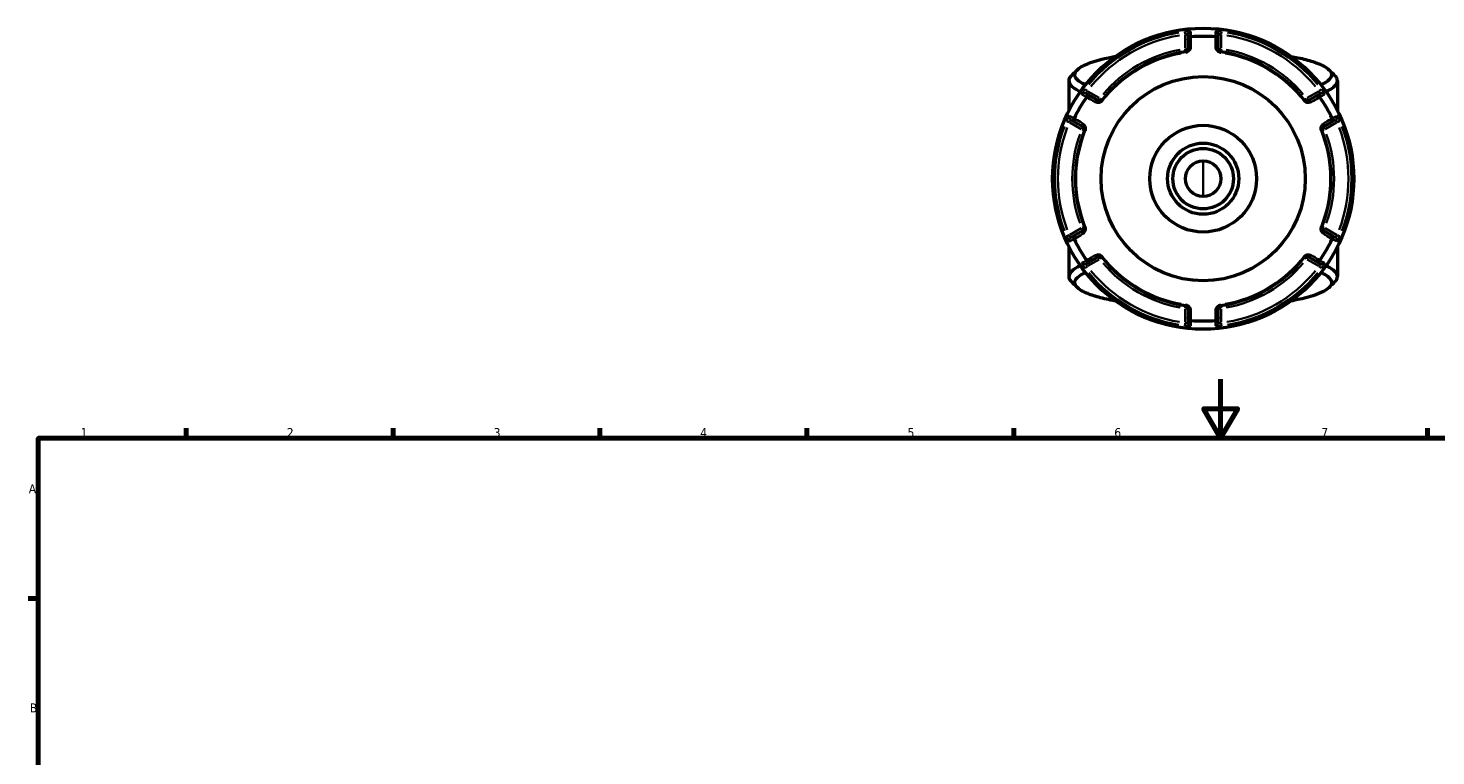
# Model space of a CAD drawing. Header units: millimetres. Extents: x 0 to 898, y 0 to 822.
# Tile 7 of 9: x 17 to 493, y 466 to 713. Entities that reach past the tile are written whole.
import ezdxf

# ---------------------------------------------------------------- set-up
doc = ezdxf.new("R2010")
doc.units = ezdxf.units.MM
for name, color, linetype, lineweight in [('Border (ANSI)', 7, 'Continuous', 70), ('Visible (ANSI)', 7, 'Continuous', 50), ('Visible Narrow (ANSI)', 7, 'Continuous', 35)]:
    doc.layers.add(name, color=color, linetype=linetype, lineweight=lineweight)
doc.styles.add('Note Text (ANSI)', font='tahoma.ttf')

# ---------------------------------------------------------------- blocks, each defined once
blk = doc.blocks.new('Borders Default Border')
at = {"layer": 'Border (ANSI)'}
for p, q in [((70.08, 574), (70.08, 577.45)), ((140.17, 574), (140.17, 577.45)), ((210.25, 574), (210.25, 577.45)), ((280.33, 574), (280.33, 577.45)), ((350.42, 574), (350.42, 577.45)), ((490.58, 574), (490.58, 577.45)), ((20, 519.75), (16.55, 519.75))]:
    blk.add_line(p, q, dxfattribs=at)
at = {"layer": 'Border (ANSI)', "flags": 128}
for points in [[(420.5, 594), (420.5, 574), (414.73, 584), (426.27, 584), (420.5, 574)], [(20, 20), (20, 574), (821, 574), (821, 20), (20, 20)]]:
    blk.add_lwpolyline(points, dxfattribs=at)
at = {"layer": 'Border (ANSI)', "char_height": 3.05, "attachment_point": 7, "style": 'Note Text (ANSI)'}
for s, insert in [('1', (34.35, 574.4)), ('2', (104.2, 574.4)), ('3', (174.26, 574.34)), ('4', (244.23, 574.4)), ('5', (314.48, 574.34)), ('6', (384.49, 574.34)), ('7', (454.6, 574.4)), ('A', (16.78, 555.35)), ('B', (17.15, 481.1))]:
    blk.add_mtext(s, dxfattribs=dict(at, insert=insert))

msp = doc.modelspace()

# ---------------------------------------------------------------- linework, layer by layer
at = {"layer": 'Visible (ANSI)'}
for p, q in [((409.485, 710.798), (409.485, 709.01)), ((419.685, 709.01), (419.685, 710.798)), ((409.485, 709.01), (409.485, 705.865)), ((419.685, 705.865), (419.685, 709.01)), ((369.085, 695.096), (369.085, 684.974)), ((460.085, 695.096), (460.085, 684.974)), ((376.369, 689.89), (374.82, 690.784)), ((379.092, 688.317), (376.369, 689.89)), ((452.802, 689.89), (450.079, 688.317)), ((454.351, 690.784), (452.802, 689.89)), ((369.72, 681.951), (371.269, 681.056)), ((457.902, 681.056), (459.451, 681.951)), ((371.269, 681.056), (373.992, 679.484)), ((455.179, 679.484), (457.902, 681.056)), ((373.992, 644.389), (371.269, 642.816)), ((457.902, 642.816), (455.179, 644.389)), ((371.269, 642.816), (369.72, 641.922)), ((459.451, 641.922), (457.902, 642.816)), ((369.085, 638.898), (369.085, 628.777)), ((376.369, 633.983), (379.092, 635.555)), ((450.079, 635.555), (452.802, 633.983)), ((460.085, 638.898), (460.085, 628.777)), ((374.82, 633.089), (376.369, 633.983)), ((452.802, 633.983), (454.351, 633.089)), ((409.485, 618.008), (409.485, 614.863)), ((419.685, 614.863), (419.685, 618.008)), ((409.485, 614.863), (409.485, 613.074)), ((419.685, 613.074), (419.685, 614.863))]:
    msp.add_line(p, q, dxfattribs=at)
for radius in [51, 34.58, 18.088, 12.059, 10.25, 6.029]:
    msp.add_circle((414.585, 661.936), radius, dxfattribs=at)
for radius, start, end in [(48.216, 85.04926, 94.95074), (43.35, 97.90565, 142.09435), (43.35, 37.90565, 82.09435), (48.216, 145.04926, 154.95074), (48.216, 25.04926, 34.95074), (43.35, 157.90565, 202.09435), (43.35, 337.90565, 22.09435), (48.216, 205.04926, 214.95074), (48.216, 325.04926, 334.95074), (43.35, 217.90565, 262.09435), (43.35, 277.90565, 322.09435), (48.216, 265.04926, 274.95074)]:
    msp.add_arc((414.585, 661.936), radius, start, end, dxfattribs=at)
for points, knots in [([(409.485, 705.865), (409.485, 705.726), (409.457, 705.586), (409.313, 705.269), (409.167, 705.091), (408.848, 704.927), (408.737, 704.89), (408.623, 704.874)], [0, 0, 0, 0, 0.11734182, 0.11734182, 0.27620858, 0.27620858, 0.34541645, 0.34541645, 0.34541645, 0.34541645]), ([(409.485, 709.01), (409.485, 709.011), (409.485, 709.013), (409.486, 709.133), (409.509, 709.251), (409.599, 709.472), (409.665, 709.574), (409.833, 709.75), (409.934, 709.823), (410.157, 709.928), (410.276, 709.96), (410.399, 709.971)], [-0.15375275, -0.15375275, -0.15375275, -0.15375275, -0.15327749, -0.15327749, -0.11410981, -0.11410981, -0.07545281, -0.07545281, -0.03695717, -0.03695717, 0, 0, 0, 0]), ([(419.685, 709.01), (419.685, 709.011), (419.685, 709.013), (419.685, 709.133), (419.662, 709.251), (419.572, 709.472), (419.506, 709.574), (419.338, 709.75), (419.237, 709.823), (419.013, 709.928), (418.895, 709.96), (418.772, 709.971)], [-0.00047637, -0.00047637, -0.00047637, -0.00047637, 0, 0, 0.03925913, 0.03925913, 0.07800639, 0.07800639, 0.11659191, 0.11659191, 0.15363538, 0.15363538, 0.15363538, 0.15363538]), ([(420.548, 704.874), (420.505, 704.88), (420.463, 704.889), (420.356, 704.918), (420.293, 704.943), (420.156, 705.012), (420.086, 705.061), (419.97, 705.163), (419.922, 705.216), (419.82, 705.353), (419.775, 705.441), (419.704, 705.64), (419.685, 705.753), (419.685, 705.865)], [0, 0, 0, 0, 0.02585168, 0.02585168, 0.06721438, 0.06721438, 0.12305037, 0.12305037, 0.17415567, 0.17415567, 0.25081718, 0.25081718, 0.34541583, 0.34541583, 0.34541583, 0.34541583]), ([(374.699, 693.718), (374.629, 693.75), (374.559, 693.782), (373.413, 694.318), (372.581, 694.842), (371.101, 696.232), (370.86, 697.113), (371.299, 697.982), (371.739, 698.85), (372.858, 699.705), (376.804, 701.516), (380, 702.44), (384.258, 703.27), (384.561, 703.328), (384.869, 703.384)], [1.1606159, 1.1606159, 1.1606159, 1.1606159, 1.172807, 1.172807, 1.3643086, 1.3643086, 1.6699392, 1.6699392, 1.6699392, 1.9755698, 1.9755698, 2.3600664, 2.3600664, 2.3891113, 2.3891113, 2.3891113, 2.3891113]), ([(444.301, 703.384), (445.128, 703.232), (445.925, 703.074), (448.57, 702.505), (450.252, 702.064), (453.158, 701.128), (454.382, 700.633), (456.901, 699.301), (457.807, 698.436), (458.03, 697.564), (458.253, 696.692), (457.793, 695.814), (456.103, 694.542), (455.366, 694.123), (454.47, 693.719)], [0.7524813, 0.7524813, 0.7524813, 0.7524813, 0.8305694, 0.8305694, 1.0227075, 1.0227075, 1.2148456, 1.2148456, 1.5205589, 1.5205589, 1.5205589, 1.8262723, 1.8262723, 1.9809768, 1.9809768, 1.9809768, 1.9809768]), ([(369.944, 696.826), (369.689, 696.571), (369.49, 696.315), (369.348, 696.056), (368.851, 695.15), (369.062, 694.229), (370.549, 692.776), (371.396, 692.227), (372.666, 691.622), (372.834, 691.546), (373.007, 691.469)], [-1.7570079, -1.7570079, -1.7570079, -1.7570079, -1.6699392, -1.6699392, -1.6699392, -1.36430862, -1.36430862, -1.17280697, -1.17280697, -1.14485032, -1.14485032, -1.14485032, -1.14485032]), ([(456.162, 691.47), (457.216, 691.934), (458.067, 692.416), (459.839, 693.792), (460.279, 694.71), (460.007, 695.62), (459.886, 696.025), (459.624, 696.428), (459.226, 696.826)], [-1.99674233, -1.99674233, -1.99674233, -1.99674233, -1.8262723, -1.8262723, -1.52055895, -1.52055895, -1.52055895, -1.38458476, -1.38458476, -1.38458476, -1.38458476]), ([(375.08, 689.579), (375.15, 689.68), (375.237, 689.767), (375.44, 689.908), (375.554, 689.959), (375.791, 690.017), (375.912, 690.022), (376.148, 689.99), (376.262, 689.951), (376.366, 689.891), (376.367, 689.891), (376.369, 689.89)], [-0.1536355, -0.1536355, -0.1536355, -0.1536355, -0.11659197, -0.11659197, -0.07800629, -0.07800629, -0.0392592, -0.0392592, 0, 0, 0.00047626, 0.00047626, 0.00047626, 0.00047626]), ([(380.381, 688.569), (380.355, 688.535), (380.326, 688.503), (380.247, 688.425), (380.194, 688.382), (380.066, 688.298), (379.989, 688.262), (379.842, 688.212), (379.772, 688.197), (379.601, 688.178), (379.502, 688.183), (379.294, 688.222), (379.188, 688.262), (379.092, 688.317)], [0, 0, 0, 0, 0.02585168, 0.02585168, 0.06721438, 0.06721438, 0.12288915, 0.12288915, 0.17445287, 0.17445287, 0.25141662, 0.25141662, 0.34541603, 0.34541603, 0.34541603, 0.34541603]), ([(450.079, 688.317), (449.959, 688.248), (449.823, 688.202), (449.468, 688.168), (449.23, 688.21), (448.931, 688.415), (448.854, 688.487), (448.79, 688.569)], [0, 0, 0, 0, 0.11734182, 0.11734182, 0.28278882, 0.28278882, 0.34541683, 0.34541683, 0.34541683, 0.34541683]), ([(452.802, 689.89), (452.804, 689.891), (452.805, 689.891), (452.909, 689.951), (453.023, 689.99), (453.259, 690.022), (453.38, 690.017), (453.617, 689.959), (453.731, 689.908), (453.934, 689.767), (454.021, 689.68), (454.091, 689.579)], [-0.15375275, -0.15375275, -0.15375275, -0.15375275, -0.15327764, -0.15327764, -0.11410987, -0.11410987, -0.0754531, -0.0754531, -0.03695725, -0.03695725, 0, 0, 0, 0]), ([(371.269, 681.056), (371.267, 681.057), (371.266, 681.058), (371.162, 681.118), (371.072, 681.197), (370.925, 681.386), (370.87, 681.493), (370.801, 681.727), (370.788, 681.852), (370.809, 682.098), (370.841, 682.216), (370.893, 682.328)], [-0.15375275, -0.15375275, -0.15375275, -0.15375275, -0.15327762, -0.15327762, -0.11410986, -0.11410986, -0.07545306, -0.07545306, -0.03695724, -0.03695724, 0, 0, 0, 0]), ([(458.277, 682.328), (458.33, 682.216), (458.362, 682.098), (458.383, 681.852), (458.37, 681.727), (458.301, 681.493), (458.245, 681.386), (458.099, 681.197), (458.008, 681.118), (457.905, 681.058), (457.904, 681.057), (457.902, 681.056)], [-0.15363551, -0.15363551, -0.15363551, -0.15363551, -0.11659198, -0.11659198, -0.07800627, -0.07800627, -0.03925921, -0.03925921, 0, 0, 0.00047624, 0.00047624, 0.00047624, 0.00047624]), ([(373.992, 679.484), (374.112, 679.415), (374.219, 679.32), (374.426, 679.032), (374.508, 678.807), (374.483, 678.447), (374.459, 678.341), (374.419, 678.242)], [0, 0, 0, 0, 0.11734182, 0.11734182, 0.28109054, 0.28109054, 0.34541684, 0.34541684, 0.34541684, 0.34541684]), ([(454.752, 678.242), (454.736, 678.282), (454.722, 678.323), (454.694, 678.43), (454.684, 678.497), (454.675, 678.65), (454.682, 678.735), (454.713, 678.887), (454.735, 678.955), (454.804, 679.113), (454.857, 679.196), (454.994, 679.356), (455.082, 679.428), (455.179, 679.484)], [0, 0, 0, 0, 0.02585168, 0.02585168, 0.06721438, 0.06721438, 0.12292214, 0.12292214, 0.17440412, 0.17440412, 0.25131567, 0.25131567, 0.345416, 0.345416, 0.345416, 0.345416]), ([(374.419, 645.631), (374.435, 645.591), (374.449, 645.55), (374.477, 645.443), (374.487, 645.376), (374.496, 645.223), (374.489, 645.138), (374.458, 644.986), (374.436, 644.918), (374.367, 644.76), (374.314, 644.677), (374.176, 644.516), (374.088, 644.444), (373.992, 644.389)], [0, 0, 0, 0, 0.02585168, 0.02585168, 0.06721438, 0.06721438, 0.12292214, 0.12292214, 0.17440412, 0.17440412, 0.25131567, 0.25131567, 0.345416, 0.345416, 0.345416, 0.345416]), ([(455.179, 644.389), (455.059, 644.458), (454.951, 644.553), (454.745, 644.841), (454.663, 645.065), (454.688, 645.426), (454.712, 645.532), (454.752, 645.631)], [0, 0, 0, 0, 0.11734182, 0.11734182, 0.28109054, 0.28109054, 0.34541684, 0.34541684, 0.34541684, 0.34541684]), ([(370.893, 641.545), (370.841, 641.656), (370.809, 641.775), (370.788, 642.021), (370.801, 642.145), (370.87, 642.379), (370.925, 642.487), (371.072, 642.675), (371.162, 642.754), (371.266, 642.815), (371.267, 642.816), (371.269, 642.816)], [-0.15363551, -0.15363551, -0.15363551, -0.15363551, -0.11659198, -0.11659198, -0.07800627, -0.07800627, -0.03925921, -0.03925921, 0, 0, 0.00047624, 0.00047624, 0.00047624, 0.00047624]), ([(457.902, 642.816), (457.904, 642.816), (457.905, 642.815), (458.008, 642.754), (458.099, 642.675), (458.245, 642.487), (458.301, 642.379), (458.37, 642.145), (458.383, 642.021), (458.362, 641.775), (458.33, 641.656), (458.277, 641.545)], [-0.15375275, -0.15375275, -0.15375275, -0.15375275, -0.15327762, -0.15327762, -0.11410986, -0.11410986, -0.07545306, -0.07545306, -0.03695724, -0.03695724, 0, 0, 0, 0]), ([(376.369, 633.983), (376.367, 633.982), (376.366, 633.981), (376.262, 633.922), (376.148, 633.883), (375.912, 633.85), (375.791, 633.856), (375.554, 633.914), (375.44, 633.964), (375.237, 634.106), (375.15, 634.193), (375.08, 634.294)], [-0.15375275, -0.15375275, -0.15375275, -0.15375275, -0.15327761, -0.15327761, -0.11410986, -0.11410986, -0.07545304, -0.07545304, -0.03695723, -0.03695723, 0, 0, 0, 0]), ([(379.092, 635.555), (379.212, 635.625), (379.348, 635.67), (379.703, 635.705), (379.941, 635.663), (380.24, 635.458), (380.317, 635.386), (380.381, 635.304)], [0, 0, 0, 0, 0.11734182, 0.11734182, 0.28278882, 0.28278882, 0.34541683, 0.34541683, 0.34541683, 0.34541683]), ([(448.79, 635.304), (448.816, 635.338), (448.845, 635.37), (448.924, 635.448), (448.976, 635.49), (449.105, 635.574), (449.181, 635.611), (449.328, 635.66), (449.399, 635.675), (449.57, 635.695), (449.669, 635.69), (449.876, 635.651), (449.982, 635.611), (450.079, 635.555)], [0, 0, 0, 0, 0.02585168, 0.02585168, 0.06721438, 0.06721438, 0.12288915, 0.12288915, 0.17445287, 0.17445287, 0.25141662, 0.25141662, 0.34541603, 0.34541603, 0.34541603, 0.34541603]), ([(454.091, 634.294), (454.021, 634.193), (453.934, 634.106), (453.731, 633.964), (453.617, 633.914), (453.38, 633.856), (453.259, 633.85), (453.023, 633.883), (452.909, 633.922), (452.805, 633.981), (452.804, 633.982), (452.802, 633.983)], [-0.1536355, -0.1536355, -0.1536355, -0.1536355, -0.11659197, -0.11659197, -0.07800629, -0.07800629, -0.0392592, -0.0392592, 0, 0, 0.00047626, 0.00047626, 0.00047626, 0.00047626]), ([(373.009, 632.403), (371.653, 631.805), (370.632, 631.178), (369.062, 629.643), (368.851, 628.722), (369.348, 627.816), (369.49, 627.558), (369.689, 627.301), (369.944, 627.047)], [1.14485032, 1.14485032, 1.14485032, 1.14485032, 1.36430862, 1.36430862, 1.6699392, 1.6699392, 1.6699392, 1.7570079, 1.7570079, 1.7570079, 1.7570079]), ([(384.869, 620.488), (384.561, 620.545), (384.258, 620.602), (381.979, 621.047), (380.189, 621.471), (377.052, 622.378), (375.705, 622.861), (372.858, 624.168), (371.739, 625.023), (371.299, 625.891), (370.86, 626.759), (371.101, 627.641), (372.618, 629.064), (373.522, 629.621), (374.701, 630.154)], [-2.3891113, -2.3891113, -2.3891113, -2.3891113, -2.3600664, -2.3600664, -2.1678181, -2.1678181, -1.9755698, -1.9755698, -1.6699392, -1.6699392, -1.6699392, -1.3643086, -1.3643086, -1.1606159, -1.1606159, -1.1606159, -1.1606159]), ([(454.472, 630.154), (455.367, 629.749), (456.103, 629.331), (457.793, 628.059), (458.253, 627.181), (458.03, 626.309), (457.807, 625.437), (456.901, 624.572), (453.41, 622.726), (450.45, 621.773), (445.925, 620.799), (445.128, 620.641), (444.301, 620.489)], [-1.9809768, -1.9809768, -1.9809768, -1.9809768, -1.8262723, -1.8262723, -1.5205589, -1.5205589, -1.5205589, -1.2148456, -1.2148456, -0.8305694, -0.8305694, -0.7524813, -0.7524813, -0.7524813, -0.7524813]), ([(459.226, 627.047), (459.624, 627.444), (459.886, 627.847), (460.007, 628.252), (460.279, 629.162), (459.839, 630.08), (458.067, 631.457), (457.218, 631.939), (456.164, 632.403)], [1.38458476, 1.38458476, 1.38458476, 1.38458476, 1.52055895, 1.52055895, 1.52055895, 1.8262723, 1.8262723, 1.99674233, 1.99674233, 1.99674233, 1.99674233]), ([(408.623, 618.998), (408.666, 618.992), (408.708, 618.984), (408.815, 618.954), (408.878, 618.93), (409.015, 618.861), (409.085, 618.812), (409.201, 618.71), (409.249, 618.657), (409.351, 618.519), (409.396, 618.432), (409.467, 618.232), (409.485, 618.12), (409.485, 618.008)], [0, 0, 0, 0, 0.02585168, 0.02585168, 0.06721438, 0.06721438, 0.12305037, 0.12305037, 0.17415567, 0.17415567, 0.25081718, 0.25081718, 0.34541583, 0.34541583, 0.34541583, 0.34541583]), ([(419.685, 618.008), (419.685, 618.146), (419.714, 618.287), (419.858, 618.604), (420.004, 618.781), (420.323, 618.946), (420.434, 618.982), (420.548, 618.998)], [0, 0, 0, 0, 0.11734182, 0.11734182, 0.27620858, 0.27620858, 0.34541645, 0.34541645, 0.34541645, 0.34541645]), ([(410.399, 613.902), (410.276, 613.912), (410.157, 613.944), (409.934, 614.049), (409.833, 614.122), (409.665, 614.299), (409.599, 614.401), (409.509, 614.622), (409.486, 614.74), (409.485, 614.86), (409.485, 614.861), (409.485, 614.863)], [-0.15363538, -0.15363538, -0.15363538, -0.15363538, -0.11659191, -0.11659191, -0.07800639, -0.07800639, -0.03925913, -0.03925913, 0, 0, 0.00047637, 0.00047637, 0.00047637, 0.00047637]), ([(419.685, 614.863), (419.685, 614.861), (419.685, 614.86), (419.685, 614.74), (419.662, 614.622), (419.572, 614.401), (419.506, 614.299), (419.338, 614.122), (419.237, 614.049), (419.013, 613.944), (418.895, 613.912), (418.772, 613.902)], [-0.15375275, -0.15375275, -0.15375275, -0.15375275, -0.15327749, -0.15327749, -0.11410981, -0.11410981, -0.07545281, -0.07545281, -0.03695717, -0.03695717, 0, 0, 0, 0])]:
    msp.add_open_spline(points, degree=3, knots=knots, dxfattribs=at)
for points in [[(410.424, 709.973), (410.416, 709.972), (410.407, 709.971), (410.399, 709.971)], [(418.772, 709.971), (418.763, 709.971), (418.755, 709.972), (418.746, 709.973)], [(369.944, 696.826), (370.597, 697.479), (371.25, 698.132), (371.902, 698.785)], [(457.268, 698.785), (457.921, 698.132), (458.574, 697.479), (459.227, 696.826)], [(375.08, 689.579), (375.075, 689.572), (375.07, 689.565), (375.065, 689.558)], [(454.106, 689.558), (454.101, 689.565), (454.096, 689.572), (454.091, 689.579)], [(370.904, 682.351), (370.901, 682.343), (370.897, 682.336), (370.893, 682.328)], [(458.277, 682.328), (458.274, 682.336), (458.27, 682.343), (458.267, 682.351)], [(370.893, 641.545), (370.897, 641.537), (370.901, 641.529), (370.904, 641.522)], [(458.267, 641.522), (458.27, 641.529), (458.274, 641.537), (458.277, 641.545)], [(375.065, 634.315), (375.07, 634.308), (375.075, 634.301), (375.08, 634.294)], [(454.091, 634.294), (454.096, 634.301), (454.101, 634.308), (454.106, 634.315)], [(371.902, 625.088), (371.25, 625.741), (370.597, 626.394), (369.944, 627.047)], [(459.227, 627.047), (458.574, 626.394), (457.921, 625.741), (457.268, 625.088)], [(410.399, 613.902), (410.407, 613.901), (410.416, 613.901), (410.424, 613.9)], [(418.746, 613.9), (418.755, 613.901), (418.763, 613.901), (418.772, 613.902)]]:
    msp.add_open_spline(points, degree=3, dxfattribs=at)
at = {"layer": 'Visible Narrow (ANSI)'}
for p, q in [((408.363, 711.745), (408.476, 710.839)), ((408.485, 710.521), (408.485, 706.11)), ((420.685, 706.11), (420.685, 710.521)), ((420.695, 710.839), (420.808, 711.745)), ((408.496, 705.787), (408.623, 704.877)), ((409.482, 705.865), (408.564, 705.865)), ((420.607, 705.865), (419.688, 705.865)), ((420.548, 704.877), (420.675, 705.787)), ((408.623, 704.874), (408.659, 704.611)), ((420.511, 704.611), (420.548, 704.874)), ((375.289, 691.678), (374.561, 692.229)), ((379.38, 689.306), (375.56, 691.511)), ((453.611, 691.511), (449.791, 689.306)), ((454.61, 692.229), (453.882, 691.678)), ((379.553, 689.115), (379.094, 688.32)), ((380.379, 688.571), (379.654, 689.135)), ((380.591, 688.406), (380.382, 688.569)), ((448.789, 688.569), (448.58, 688.406)), ((449.517, 689.135), (448.792, 688.571)), ((450.077, 688.32), (449.618, 689.115)), ((368.339, 681.452), (369.18, 681.097)), ((369.46, 680.946), (373.28, 678.74)), ((373.991, 679.481), (373.531, 678.686)), ((373.565, 678.588), (374.416, 678.243)), ((374.419, 678.241), (374.665, 678.142)), ((454.506, 678.142), (454.751, 678.241)), ((454.755, 678.243), (455.606, 678.588)), ((455.639, 678.686), (455.18, 679.481)), ((455.891, 678.74), (459.711, 680.946)), ((459.991, 681.097), (460.832, 681.452)), ((414.585, 656.51), (414.585, 667.363)), ((373.28, 645.132), (369.46, 642.927)), ((373.531, 645.187), (373.991, 644.392)), ((374.416, 645.63), (373.565, 645.284)), ((374.665, 645.731), (374.419, 645.631)), ((454.751, 645.631), (454.506, 645.731)), ((455.606, 645.284), (454.755, 645.63)), ((455.18, 644.392), (455.639, 645.187)), ((459.711, 642.927), (455.891, 645.132)), ((369.18, 642.776), (368.339, 642.421)), ((460.832, 642.421), (459.991, 642.776)), ((375.56, 632.361), (379.38, 634.567)), ((379.094, 635.553), (379.553, 634.757)), ((379.654, 634.738), (380.379, 635.302)), ((380.382, 635.304), (380.591, 635.467)), ((448.58, 635.467), (448.789, 635.304)), ((448.792, 635.302), (449.517, 634.738)), ((449.618, 634.757), (450.077, 635.553)), ((449.791, 634.567), (453.611, 632.361)), ((374.561, 631.643), (375.289, 632.194)), ((453.882, 632.194), (454.61, 631.643)), ((408.485, 617.763), (408.485, 613.352)), ((408.623, 618.995), (408.496, 618.086)), ((408.564, 618.008), (409.482, 618.008)), ((408.659, 619.262), (408.623, 618.999)), ((419.688, 618.008), (420.607, 618.008)), ((420.548, 618.999), (420.511, 619.262)), ((420.675, 618.086), (420.548, 618.995)), ((420.685, 613.352), (420.685, 617.763)), ((408.476, 613.034), (408.363, 612.128)), ((420.808, 612.128), (420.695, 613.034))]:
    msp.add_line(p, q, dxfattribs=at)
for radius, start, end in [(50.205, 99.40871, 140.59129), (50.205, 39.40871, 80.59129), (49.209, 99.40871, 140.59129), (49.209, 39.40871, 80.59129), (44.35, 100.11509, 139.88491), (43.057, 100.11509, 139.88491), (43.057, 40.11509, 79.88491), (44.35, 40.11509, 79.88491), (50.205, 159.40871, 200.59129), (49.209, 159.40871, 200.59129), (49.209, 339.40871, 20.59129), (50.205, 339.40871, 20.59129), (44.35, 160.11509, 199.88491), (43.057, 160.11509, 199.88491), (43.057, 340.11509, 19.88491), (44.35, 340.11509, 19.88491), (50.205, 219.40871, 260.59129), (49.209, 219.40871, 260.59129), (44.35, 220.11509, 259.88491), (43.057, 220.11509, 259.88491), (43.057, 280.11509, 319.88491), (44.35, 280.11509, 319.88491), (49.209, 279.40871, 320.59129), (50.205, 279.40871, 320.59129)]:
    msp.add_arc((414.585, 661.936), radius, start, end, dxfattribs=at)
for centre, major_axis, ratio, start_param, end_param in [((410.485, 710.798), (-1, 0), 0.9961681, 4.8701533, 6.2088152), ((418.685, 710.798), (1, 0), 0.9961681, 0.0743701, 1.413032), ((410.485, 705.865), (-1, 0), 0.7055719, 4.8533994, 6.2079334), ((418.685, 705.865), (1, 0), 0.7055719, 0.0752519, 1.4297859), ((374.32, 689.918), (0.5, 0.866), 0.9961681, 0.0743701, 1.413032), ((378.592, 687.451), (0.5, 0.866), 0.7055719, 0.0752519, 1.4297859), ((450.579, 687.451), (-0.5, 0.866), 0.7055719, 4.8533994, 6.2079334), ((454.851, 689.918), (-0.5, 0.866), 0.9961681, 4.8701533, 6.2088152), ((370.22, 682.817), (-0.5, -0.866), 0.9961681, 4.8701533, 6.2088152), ((458.951, 682.817), (0.5, -0.866), 0.9961681, 0.0743701, 1.413032), ((374.492, 680.35), (-0.5, -0.866), 0.7055719, 4.8533994, 6.2079334), ((454.679, 680.35), (0.5, -0.866), 0.7055719, 0.0752519, 1.4297859), ((374.492, 643.523), (-0.5, 0.866), 0.7055719, 0.0752519, 1.4297859), ((454.679, 643.523), (0.5, 0.866), 0.7055719, 4.8533994, 6.2079334), ((370.22, 641.056), (-0.5, 0.866), 0.9961681, 0.0743701, 1.413032), ((458.951, 641.056), (0.5, 0.866), 0.9961681, 4.8701533, 6.2088152), ((378.592, 636.421), (0.5, -0.866), 0.7055719, 4.8533994, 6.2079334), ((450.579, 636.421), (-0.5, -0.866), 0.7055719, 0.0752519, 1.4297859), ((374.32, 633.955), (0.5, -0.866), 0.9961681, 4.8701533, 6.2088152), ((454.851, 633.955), (-0.5, -0.866), 0.9961681, 0.0743701, 1.413032), ((410.485, 618.008), (-1, 0), 0.7055719, 0.0752519, 1.4297859), ((418.685, 618.008), (1, 0), 0.7055719, 4.8533994, 6.2079334), ((410.485, 613.074), (-1, 0), 0.9961681, 0.0743701, 1.413032), ((418.685, 613.074), (1, 0), 0.9961681, 4.8701533, 6.2088152)]:
    msp.add_ellipse(centre, major_axis=major_axis, ratio=ratio, start_param=start_param, end_param=end_param, dxfattribs=at)
for points, knots in [([(410.402, 711.791), (410.402, 711.833), (410.225, 711.86), (409.676, 711.864), (409.366, 711.851), (408.812, 711.805), (408.586, 711.782), (408.362, 711.754)], [-0.31481287, -0.31481287, -0.31481287, -0.31481287, -0.1729885, -0.1729885, -0.06653404, -0.06653404, 0, 0, 0, 0]), ([(408.485, 710.766), (408.595, 710.793), (408.706, 710.816), (408.978, 710.86), (409.13, 710.872), (409.399, 710.867), (409.485, 710.84), (409.485, 710.798)], [0, 0, 0, 0, 0.06653404, 0.06653404, 0.1729885, 0.1729885, 0.31481287, 0.31481287, 0.31481287, 0.31481287]), ([(410.399, 709.971), (410.399, 710.043), (410.399, 710.115), (410.4, 710.431), (410.4, 710.675), (410.401, 710.919), (410.401, 711.202), (410.402, 711.485), (410.402, 711.776), (410.402, 711.784), (410.402, 711.791)], [-3.2856766, -3.2856766, -3.2856766, -3.2856766, -3.0379855, -3.0379855, -2.2013622, -2.2013622, -2.2013622, -1.2305217, -1.2305217, -1.2046153, -1.2046153, -1.2046153, -1.2046153]), ([(420.809, 711.754), (420.733, 711.764), (420.656, 711.773), (420.221, 711.821), (419.871, 711.847), (419.357, 711.865), (419.169, 711.863), (418.926, 711.848), (418.85, 711.837), (418.782, 711.813), (418.769, 711.803), (418.769, 711.791)], [-0.31481112, -0.31481112, -0.31481112, -0.31481112, -0.29222008, -0.29222008, -0.18520991, -0.18520991, -0.1028944, -0.1028944, -0.03957477, -0.03957477, 0, 0, 0, 0]), ([(418.769, 711.791), (418.769, 711.784), (418.769, 711.776), (418.769, 711.485), (418.77, 711.202), (418.77, 710.919), (418.771, 710.675), (418.771, 710.431), (418.772, 710.115), (418.772, 710.043), (418.772, 709.971)], [-2.6699934, -2.6699934, -2.6699934, -2.6699934, -2.6440871, -2.6440871, -1.6732467, -1.6732467, -1.6732467, -0.8366233, -0.8366233, -0.5889322, -0.5889322, -0.5889322, -0.5889322]), ([(419.685, 710.798), (419.685, 710.81), (419.692, 710.82), (419.725, 710.844), (419.763, 710.855), (419.882, 710.871), (419.974, 710.873), (420.226, 710.856), (420.397, 710.831), (420.611, 710.784), (420.648, 710.775), (420.685, 710.766)], [0, 0, 0, 0, 0.03957477, 0.03957477, 0.1028944, 0.1028944, 0.18520991, 0.18520991, 0.29222008, 0.29222008, 0.31481112, 0.31481112, 0.31481112, 0.31481112]), ([(408.663, 704.584), (408.896, 704.616), (409.121, 704.69), (409.77, 705.021), (410.068, 705.377), (410.361, 706.011), (410.419, 706.292), (410.42, 706.569)], [-0.34541645, -0.34541645, -0.34541645, -0.34541645, -0.27620858, -0.27620858, -0.11734182, -0.11734182, 0, 0, 0, 0]), ([(410.42, 706.569), (410.42, 706.864), (410.421, 707.16), (410.421, 707.455), (410.422, 708.294), (410.423, 709.134), (410.424, 709.973)], [-0.97913562, -0.97913562, -0.97913562, -0.97913562, -0.85406909, -0.85406909, -0.85406909, -0.49878842, -0.49878842, -0.49878842, -0.49878842]), ([(418.746, 709.973), (418.748, 709.133), (418.749, 708.294), (418.75, 707.455), (418.75, 707.159), (418.751, 706.864), (418.751, 706.569)], [-2.17594211, -2.17594211, -2.17594211, -2.17594211, -1.82058306, -1.82058306, -1.82058306, -1.69559491, -1.69559491, -1.69559491, -1.69559491]), ([(418.751, 706.569), (418.751, 706.345), (418.789, 706.12), (418.934, 705.721), (419.026, 705.545), (419.234, 705.269), (419.331, 705.163), (419.567, 704.959), (419.71, 704.861), (419.989, 704.722), (420.117, 704.673), (420.335, 704.614), (420.421, 704.596), (420.508, 704.584)], [-0.34541583, -0.34541583, -0.34541583, -0.34541583, -0.25081718, -0.25081718, -0.17415567, -0.17415567, -0.12305037, -0.12305037, -0.06721438, -0.06721438, -0.02585168, -0.02585168, 0, 0, 0, 0]), ([(374.554, 692.235), (374.29, 691.887), (374.043, 691.529), (373.736, 691.04), (373.642, 690.874), (373.532, 690.653), (373.503, 690.581), (373.489, 690.509), (373.491, 690.492), (373.502, 690.487)], [-0.31481094, -0.31481094, -0.31481094, -0.31481094, -0.18655676, -0.18655676, -0.10364264, -0.10364264, -0.03986256, -0.03986256, 0, 0, 0, 0]), ([(374.82, 690.784), (374.81, 690.79), (374.804, 690.801), (374.8, 690.842), (374.809, 690.881), (374.856, 690.993), (374.901, 691.075), (375.06, 691.309), (375.196, 691.477), (375.348, 691.634)], [0, 0, 0, 0, 0.03986256, 0.03986256, 0.10364264, 0.10364264, 0.18655676, 0.18655676, 0.31481094, 0.31481094, 0.31481094, 0.31481094]), ([(453.823, 691.634), (453.894, 691.56), (453.963, 691.483), (454.124, 691.289), (454.207, 691.173), (454.342, 690.947), (454.377, 690.852), (454.365, 690.797), (454.359, 690.789), (454.351, 690.784)], [0, 0, 0, 0, 0.06043739, 0.06043739, 0.15713721, 0.15713721, 0.28284699, 0.28284699, 0.31481354, 0.31481354, 0.31481354, 0.31481354]), ([(455.669, 690.487), (455.677, 690.491), (455.68, 690.503), (455.671, 690.596), (455.584, 690.781), (455.312, 691.242), (455.154, 691.486), (454.862, 691.905), (454.741, 692.071), (454.617, 692.235)], [-0.31481354, -0.31481354, -0.31481354, -0.31481354, -0.28284699, -0.28284699, -0.15713721, -0.15713721, -0.06043739, -0.06043739, 0, 0, 0, 0]), ([(373.502, 690.487), (373.508, 690.483), (373.515, 690.479), (373.767, 690.334), (374.012, 690.193), (374.257, 690.052), (374.469, 689.93), (374.68, 689.809), (374.955, 689.651), (375.017, 689.615), (375.08, 689.579)], [-2.6699934, -2.6699934, -2.6699934, -2.6699934, -2.644087, -2.644087, -1.6732466, -1.6732466, -1.6732466, -0.8366233, -0.8366233, -0.5889322, -0.5889322, -0.5889322, -0.5889322]), ([(375.065, 689.558), (375.792, 689.14), (376.52, 688.721), (377.247, 688.302), (377.503, 688.155), (377.759, 688.008), (378.015, 687.86)], [-2.17594211, -2.17594211, -2.17594211, -2.17594211, -1.82069179, -1.82069179, -1.82069179, -1.69559491, -1.69559491, -1.69559491, -1.69559491]), ([(378.015, 687.86), (378.208, 687.749), (378.421, 687.67), (378.837, 687.595), (379.036, 687.587), (379.381, 687.628), (379.523, 687.659), (379.819, 687.762), (379.974, 687.837), (380.233, 688.009), (380.34, 688.095), (380.5, 688.254), (380.559, 688.32), (380.612, 688.389)], [-0.34541603, -0.34541603, -0.34541603, -0.34541603, -0.25141662, -0.25141662, -0.17445287, -0.17445287, -0.12288915, -0.12288915, -0.06721438, -0.06721438, -0.02585168, -0.02585168, 0, 0, 0, 0]), ([(448.558, 688.389), (448.689, 688.222), (448.845, 688.076), (449.45, 687.656), (449.93, 687.567), (450.643, 687.632), (450.915, 687.722), (451.155, 687.86)], [-0.34541683, -0.34541683, -0.34541683, -0.34541683, -0.28278882, -0.28278882, -0.11734182, -0.11734182, 0, 0, 0, 0]), ([(451.155, 687.86), (451.411, 688.008), (451.667, 688.155), (451.923, 688.302), (452.651, 688.721), (453.378, 689.139), (454.106, 689.558)], [-3.29075617, -3.29075617, -3.29075617, -3.29075617, -3.16573766, -3.16573766, -3.16573766, -2.81040897, -2.81040897, -2.81040897, -2.81040897]), ([(454.091, 689.579), (454.154, 689.615), (454.216, 689.651), (454.49, 689.809), (454.702, 689.93), (454.913, 690.052), (455.159, 690.193), (455.404, 690.334), (455.656, 690.479), (455.663, 690.483), (455.669, 690.487)], [-3.2856766, -3.2856766, -3.2856766, -3.2856766, -3.0379854, -3.0379854, -2.2013621, -2.2013621, -2.2013621, -1.2305217, -1.2305217, -1.2046153, -1.2046153, -1.2046153, -1.2046153]), ([(369.318, 683.241), (369.296, 683.254), (369.246, 683.208), (369.089, 682.988), (368.974, 682.794), (368.744, 682.359), (368.636, 682.139), (368.461, 681.76), (368.395, 681.608), (368.33, 681.456)], [-0.31481397, -0.31481397, -0.31481397, -0.31481397, -0.2278058, -0.2278058, -0.12655878, -0.12655878, -0.04867645, -0.04867645, 0, 0, 0, 0]), ([(369.248, 681.068), (369.271, 681.148), (369.296, 681.227), (369.365, 681.422), (369.411, 681.534), (369.517, 681.751), (369.575, 681.845), (369.664, 681.946), (369.698, 681.963), (369.72, 681.951)], [0, 0, 0, 0, 0.04867645, 0.04867645, 0.12655878, 0.12655878, 0.2278058, 0.2278058, 0.31481397, 0.31481397, 0.31481397, 0.31481397]), ([(370.893, 682.328), (370.831, 682.364), (370.768, 682.4), (370.495, 682.559), (370.284, 682.681), (370.073, 682.804), (369.828, 682.946), (369.583, 683.088), (369.331, 683.233), (369.325, 683.237), (369.318, 683.241)], [-3.2856766, -3.2856766, -3.2856766, -3.2856766, -3.0379855, -3.0379855, -2.2013622, -2.2013622, -2.2013622, -1.2305217, -1.2305217, -1.2046153, -1.2046153, -1.2046153, -1.2046153]), ([(373.85, 680.645), (373.594, 680.793), (373.338, 680.941), (373.083, 681.089), (372.356, 681.51), (371.63, 681.931), (370.904, 682.351)], [-2.98707821, -2.98707821, -2.98707821, -2.98707821, -2.86201584, -2.86201584, -2.86201584, -2.506731, -2.506731, -2.506731, -2.506731]), ([(458.267, 682.351), (457.541, 681.931), (456.814, 681.51), (456.088, 681.089), (455.832, 680.941), (455.577, 680.793), (455.321, 680.645)], [-2.17594211, -2.17594211, -2.17594211, -2.17594211, -1.82065727, -1.82065727, -1.82065727, -1.69559491, -1.69559491, -1.69559491, -1.69559491]), ([(459.853, 683.241), (459.846, 683.237), (459.84, 683.233), (459.588, 683.088), (459.343, 682.946), (459.098, 682.804), (458.887, 682.681), (458.676, 682.559), (458.402, 682.4), (458.34, 682.364), (458.277, 682.328)], [-2.6699934, -2.6699934, -2.6699934, -2.6699934, -2.644087, -2.644087, -1.6732466, -1.6732466, -1.6732466, -0.8366233, -0.8366233, -0.5889322, -0.5889322, -0.5889322, -0.5889322]), ([(459.451, 681.951), (459.461, 681.956), (459.474, 681.956), (459.511, 681.939), (459.54, 681.912), (459.614, 681.815), (459.662, 681.735), (459.786, 681.481), (459.863, 681.279), (459.923, 681.068)], [0, 0, 0, 0, 0.03982627, 0.03982627, 0.1035483, 0.1035483, 0.18638694, 0.18638694, 0.31481104, 0.31481104, 0.31481104, 0.31481104]), ([(460.841, 681.456), (460.671, 681.858), (460.484, 682.252), (460.214, 682.762), (460.118, 682.926), (459.982, 683.132), (459.934, 683.192), (459.878, 683.24), (459.863, 683.247), (459.853, 683.241)], [-0.31481104, -0.31481104, -0.31481104, -0.31481104, -0.18638694, -0.18638694, -0.1035483, -0.1035483, -0.03982627, -0.03982627, 0, 0, 0, 0]), ([(374.69, 678.132), (374.772, 678.334), (374.821, 678.548), (374.875, 679.28), (374.713, 679.734), (374.303, 680.316), (374.09, 680.506), (373.85, 680.645)], [-0.34541684, -0.34541684, -0.34541684, -0.34541684, -0.28109054, -0.28109054, -0.11734182, -0.11734182, 0, 0, 0, 0]), ([(455.321, 680.645), (455.129, 680.534), (454.953, 680.389), (454.68, 680.065), (454.574, 679.897), (454.437, 679.578), (454.394, 679.44), (454.335, 679.132), (454.322, 678.96), (454.341, 678.65), (454.362, 678.514), (454.42, 678.296), (454.448, 678.213), (454.481, 678.132)], [-0.345416, -0.345416, -0.345416, -0.345416, -0.25131567, -0.25131567, -0.17440412, -0.17440412, -0.12292214, -0.12292214, -0.06721438, -0.06721438, -0.02585168, -0.02585168, 0, 0, 0, 0]), ([(373.85, 643.228), (374.042, 643.339), (374.217, 643.484), (374.491, 643.807), (374.597, 643.975), (374.734, 644.294), (374.777, 644.433), (374.836, 644.741), (374.849, 644.912), (374.83, 645.223), (374.809, 645.358), (374.751, 645.577), (374.723, 645.66), (374.69, 645.741)], [-0.345416, -0.345416, -0.345416, -0.345416, -0.25131567, -0.25131567, -0.17440412, -0.17440412, -0.12292214, -0.12292214, -0.06721438, -0.06721438, -0.02585168, -0.02585168, 0, 0, 0, 0]), ([(454.481, 645.741), (454.399, 645.539), (454.35, 645.325), (454.295, 644.593), (454.457, 644.139), (454.867, 643.557), (455.081, 643.367), (455.321, 643.228)], [-0.34541684, -0.34541684, -0.34541684, -0.34541684, -0.28109054, -0.28109054, -0.11734182, -0.11734182, 0, 0, 0, 0]), ([(368.33, 642.417), (368.5, 642.015), (368.687, 641.62), (368.957, 641.111), (369.053, 640.947), (369.189, 640.741), (369.237, 640.68), (369.292, 640.632), (369.308, 640.626), (369.318, 640.632)], [-0.31481104, -0.31481104, -0.31481104, -0.31481104, -0.18638694, -0.18638694, -0.1035483, -0.1035483, -0.03982627, -0.03982627, 0, 0, 0, 0]), ([(369.72, 641.922), (369.71, 641.916), (369.697, 641.917), (369.659, 641.934), (369.631, 641.961), (369.557, 642.058), (369.509, 642.138), (369.385, 642.392), (369.308, 642.594), (369.248, 642.804)], [0, 0, 0, 0, 0.03982627, 0.03982627, 0.1035483, 0.1035483, 0.18638694, 0.18638694, 0.31481104, 0.31481104, 0.31481104, 0.31481104]), ([(369.318, 640.632), (369.325, 640.636), (369.331, 640.639), (369.583, 640.785), (369.828, 640.927), (370.073, 641.069), (370.284, 641.191), (370.495, 641.314), (370.768, 641.472), (370.831, 641.509), (370.893, 641.545)], [-2.6699934, -2.6699934, -2.6699934, -2.6699934, -2.644087, -2.644087, -1.6732466, -1.6732466, -1.6732466, -0.8366233, -0.8366233, -0.5889322, -0.5889322, -0.5889322, -0.5889322]), ([(370.904, 641.522), (371.63, 641.942), (372.356, 642.363), (373.083, 642.783), (373.338, 642.931), (373.594, 643.08), (373.85, 643.228)], [-2.17594211, -2.17594211, -2.17594211, -2.17594211, -1.82065727, -1.82065727, -1.82065727, -1.69559491, -1.69559491, -1.69559491, -1.69559491]), ([(455.321, 643.228), (455.577, 643.08), (455.832, 642.931), (456.088, 642.783), (456.814, 642.363), (457.541, 641.942), (458.267, 641.522)], [-2.98707821, -2.98707821, -2.98707821, -2.98707821, -2.86201584, -2.86201584, -2.86201584, -2.506731, -2.506731, -2.506731, -2.506731]), ([(458.277, 641.545), (458.34, 641.509), (458.402, 641.472), (458.676, 641.314), (458.887, 641.191), (459.098, 641.069), (459.343, 640.927), (459.588, 640.785), (459.84, 640.639), (459.846, 640.636), (459.853, 640.632)], [-3.2856766, -3.2856766, -3.2856766, -3.2856766, -3.0379855, -3.0379855, -2.2013622, -2.2013622, -2.2013622, -1.2305217, -1.2305217, -1.2046153, -1.2046153, -1.2046153, -1.2046153]), ([(459.923, 642.804), (459.9, 642.725), (459.875, 642.646), (459.806, 642.45), (459.76, 642.339), (459.654, 642.121), (459.596, 642.028), (459.507, 641.927), (459.473, 641.909), (459.451, 641.922)], [0, 0, 0, 0, 0.04867645, 0.04867645, 0.12655878, 0.12655878, 0.2278058, 0.2278058, 0.31481397, 0.31481397, 0.31481397, 0.31481397]), ([(459.853, 640.632), (459.875, 640.619), (459.924, 640.665), (460.082, 640.885), (460.197, 641.078), (460.427, 641.514), (460.535, 641.733), (460.71, 642.113), (460.776, 642.265), (460.841, 642.417)], [-0.31481397, -0.31481397, -0.31481397, -0.31481397, -0.2278058, -0.2278058, -0.12655878, -0.12655878, -0.04867645, -0.04867645, 0, 0, 0, 0]), ([(375.08, 634.294), (375.017, 634.258), (374.955, 634.222), (374.68, 634.064), (374.469, 633.942), (374.257, 633.821), (374.012, 633.68), (373.767, 633.539), (373.515, 633.394), (373.508, 633.39), (373.502, 633.386)], [-3.2856766, -3.2856766, -3.2856766, -3.2856766, -3.0379855, -3.0379855, -2.2013622, -2.2013622, -2.2013622, -1.2305217, -1.2305217, -1.2046153, -1.2046153, -1.2046153, -1.2046153]), ([(378.015, 636.012), (377.759, 635.865), (377.503, 635.718), (377.247, 635.57), (376.52, 635.152), (375.792, 634.733), (375.065, 634.315)], [-2.78371928, -2.78371928, -2.78371928, -2.78371928, -2.65862884, -2.65862884, -2.65862884, -2.30337208, -2.30337208, -2.30337208, -2.30337208]), ([(380.612, 635.484), (380.482, 635.651), (380.325, 635.797), (379.721, 636.216), (379.24, 636.305), (378.528, 636.241), (378.256, 636.151), (378.015, 636.012)], [-0.34541683, -0.34541683, -0.34541683, -0.34541683, -0.28278882, -0.28278882, -0.11734182, -0.11734182, 0, 0, 0, 0]), ([(451.155, 636.012), (450.963, 636.123), (450.75, 636.203), (450.333, 636.278), (450.135, 636.286), (449.79, 636.245), (449.648, 636.213), (449.352, 636.11), (449.197, 636.036), (448.937, 635.864), (448.831, 635.778), (448.671, 635.619), (448.612, 635.553), (448.558, 635.484)], [-0.34541603, -0.34541603, -0.34541603, -0.34541603, -0.25141662, -0.25141662, -0.17445287, -0.17445287, -0.12288915, -0.12288915, -0.06721438, -0.06721438, -0.02585168, -0.02585168, 0, 0, 0, 0]), ([(454.106, 634.315), (453.378, 634.733), (452.651, 635.152), (451.924, 635.57), (451.668, 635.718), (451.412, 635.865), (451.155, 636.012)], [-2.17594211, -2.17594211, -2.17594211, -2.17594211, -1.82068535, -1.82068535, -1.82068535, -1.69559491, -1.69559491, -1.69559491, -1.69559491]), ([(455.669, 633.386), (455.663, 633.39), (455.656, 633.394), (455.404, 633.539), (455.159, 633.68), (454.913, 633.821), (454.702, 633.942), (454.49, 634.064), (454.216, 634.222), (454.154, 634.258), (454.091, 634.294)], [-2.6699934, -2.6699934, -2.6699934, -2.6699934, -2.644087, -2.644087, -1.6732466, -1.6732466, -1.6732466, -0.8366233, -0.8366233, -0.5889322, -0.5889322, -0.5889322, -0.5889322]), ([(373.502, 633.386), (373.493, 633.381), (373.49, 633.37), (373.5, 633.277), (373.587, 633.092), (373.859, 632.63), (374.017, 632.387), (374.309, 631.968), (374.43, 631.802), (374.554, 631.638)], [-0.31481354, -0.31481354, -0.31481354, -0.31481354, -0.28284699, -0.28284699, -0.15713721, -0.15713721, -0.06043739, -0.06043739, 0, 0, 0, 0]), ([(375.348, 632.239), (375.276, 632.313), (375.208, 632.389), (375.047, 632.584), (374.963, 632.7), (374.828, 632.925), (374.794, 633.021), (374.806, 633.076), (374.812, 633.084), (374.82, 633.089)], [0, 0, 0, 0, 0.06043739, 0.06043739, 0.15713721, 0.15713721, 0.28284699, 0.28284699, 0.31481354, 0.31481354, 0.31481354, 0.31481354]), ([(454.351, 633.089), (454.361, 633.083), (454.367, 633.072), (454.371, 633.03), (454.362, 632.992), (454.315, 632.88), (454.269, 632.798), (454.111, 632.563), (453.975, 632.396), (453.823, 632.239)], [0, 0, 0, 0, 0.03986256, 0.03986256, 0.10364264, 0.10364264, 0.18655676, 0.18655676, 0.31481094, 0.31481094, 0.31481094, 0.31481094]), ([(454.617, 631.638), (454.88, 631.986), (455.128, 632.344), (455.434, 632.832), (455.529, 632.998), (455.639, 633.219), (455.668, 633.291), (455.682, 633.363), (455.679, 633.38), (455.669, 633.386)], [-0.31481094, -0.31481094, -0.31481094, -0.31481094, -0.18655676, -0.18655676, -0.10364264, -0.10364264, -0.03986256, -0.03986256, 0, 0, 0, 0]), ([(410.42, 617.304), (410.419, 617.527), (410.381, 617.753), (410.237, 618.152), (410.145, 618.327), (409.937, 618.603), (409.84, 618.709), (409.603, 618.914), (409.461, 619.011), (409.182, 619.15), (409.054, 619.2), (408.836, 619.259), (408.75, 619.276), (408.663, 619.288)], [-0.34541583, -0.34541583, -0.34541583, -0.34541583, -0.25081718, -0.25081718, -0.17415567, -0.17415567, -0.12305037, -0.12305037, -0.06721438, -0.06721438, -0.02585168, -0.02585168, 0, 0, 0, 0]), ([(410.424, 613.9), (410.423, 614.739), (410.422, 615.578), (410.421, 616.418), (410.421, 616.713), (410.42, 617.008), (410.42, 617.304)], [-2.17594211, -2.17594211, -2.17594211, -2.17594211, -1.82065499, -1.82065499, -1.82065499, -1.69559491, -1.69559491, -1.69559491, -1.69559491]), ([(418.751, 617.304), (418.751, 617.008), (418.75, 616.713), (418.75, 616.418), (418.749, 615.578), (418.748, 614.739), (418.746, 613.9)], [-0.97913562, -0.97913562, -0.97913562, -0.97913562, -0.85407554, -0.85407554, -0.85407554, -0.49878842, -0.49878842, -0.49878842, -0.49878842]), ([(420.508, 619.288), (420.275, 619.256), (420.05, 619.183), (419.401, 618.852), (419.103, 618.496), (418.81, 617.862), (418.752, 617.581), (418.751, 617.304)], [-0.34541645, -0.34541645, -0.34541645, -0.34541645, -0.27620858, -0.27620858, -0.11734182, -0.11734182, 0, 0, 0, 0]), ([(408.362, 612.119), (408.438, 612.109), (408.514, 612.1), (408.95, 612.052), (409.299, 612.026), (409.813, 612.008), (410.002, 612.009), (410.245, 612.025), (410.321, 612.036), (410.389, 612.06), (410.402, 612.07), (410.402, 612.082)], [-0.31481112, -0.31481112, -0.31481112, -0.31481112, -0.29222008, -0.29222008, -0.18520991, -0.18520991, -0.1028944, -0.1028944, -0.03957477, -0.03957477, 0, 0, 0, 0]), ([(409.485, 613.074), (409.485, 613.063), (409.479, 613.052), (409.445, 613.028), (409.408, 613.017), (409.289, 613.001), (409.197, 613), (408.945, 613.017), (408.774, 613.042), (408.56, 613.089), (408.523, 613.098), (408.485, 613.107)], [0, 0, 0, 0, 0.03957477, 0.03957477, 0.1028944, 0.1028944, 0.18520991, 0.18520991, 0.29222008, 0.29222008, 0.31481112, 0.31481112, 0.31481112, 0.31481112]), ([(410.402, 612.082), (410.402, 612.089), (410.402, 612.097), (410.402, 612.387), (410.401, 612.67), (410.401, 612.953), (410.4, 613.197), (410.4, 613.441), (410.399, 613.758), (410.399, 613.83), (410.399, 613.902)], [-2.6699934, -2.6699934, -2.6699934, -2.6699934, -2.644087, -2.644087, -1.6732466, -1.6732466, -1.6732466, -0.8366233, -0.8366233, -0.5889322, -0.5889322, -0.5889322, -0.5889322]), ([(418.772, 613.902), (418.772, 613.83), (418.772, 613.758), (418.771, 613.441), (418.771, 613.197), (418.77, 612.953), (418.77, 612.67), (418.769, 612.387), (418.769, 612.097), (418.769, 612.089), (418.769, 612.082)], [-3.2856766, -3.2856766, -3.2856766, -3.2856766, -3.0379855, -3.0379855, -2.2013622, -2.2013622, -2.2013622, -1.2305217, -1.2305217, -1.2046153, -1.2046153, -1.2046153, -1.2046153]), ([(418.769, 612.082), (418.769, 612.04), (418.945, 612.013), (419.494, 612.009), (419.805, 612.022), (420.359, 612.067), (420.584, 612.091), (420.809, 612.119)], [-0.31481287, -0.31481287, -0.31481287, -0.31481287, -0.1729885, -0.1729885, -0.06653404, -0.06653404, 0, 0, 0, 0]), ([(420.685, 613.107), (420.575, 613.08), (420.465, 613.057), (420.193, 613.013), (420.041, 613.001), (419.772, 613.005), (419.685, 613.033), (419.685, 613.074)], [0, 0, 0, 0, 0.06653404, 0.06653404, 0.1729885, 0.1729885, 0.31481287, 0.31481287, 0.31481287, 0.31481287])]:
    msp.add_open_spline(points, degree=3, knots=knots, dxfattribs=at)

# ---------------------------------------------------------------- block references
msp.add_blockref('Borders Default Border', (0, 0))

doc.saveas('drawing.dxf')
